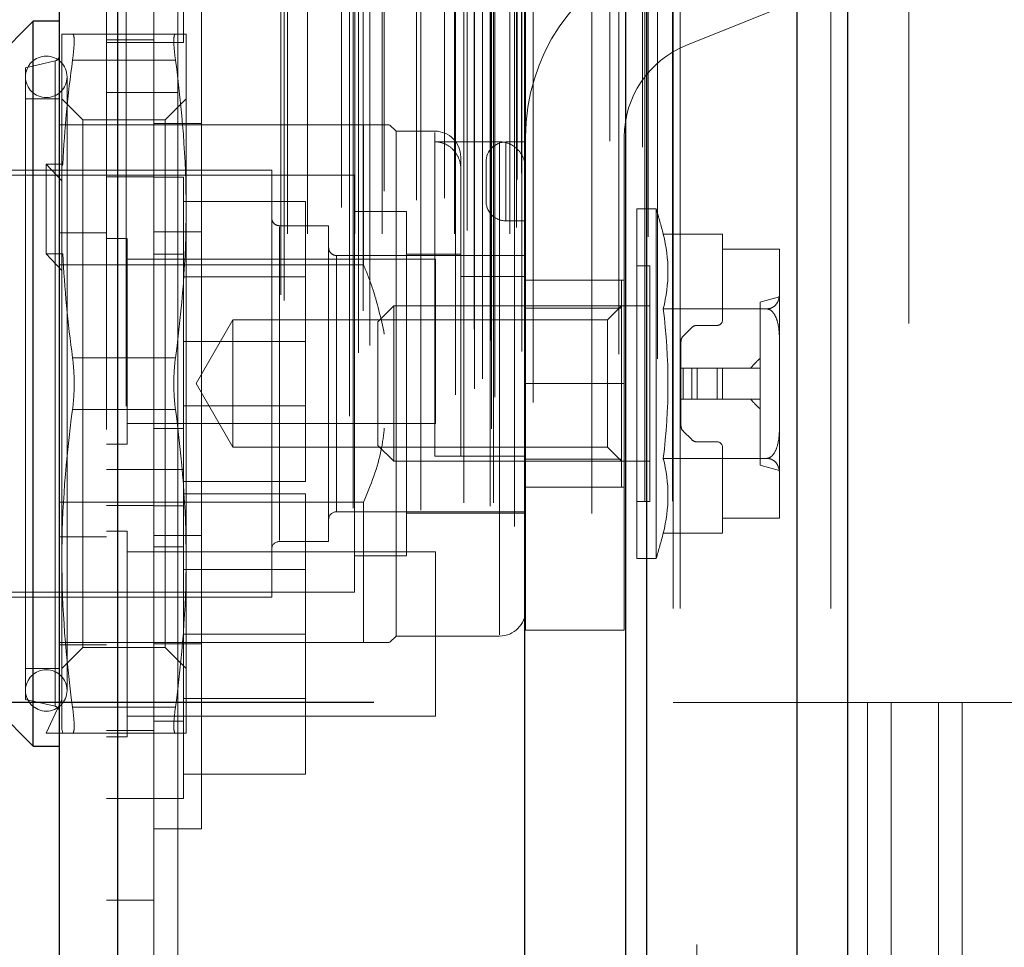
# Model space of a CAD drawing. Header units: inches. Extents: x 0.2 to 10.8, y 0.2 to 8.2.
# Tile 134 of 146: x 5.9613 to 6.0611, y 5.3339 to 5.4279. Entities that reach past the tile are written whole.
import ezdxf

# ---------------------------------------------------------------- set-up
doc = ezdxf.new("R2010")
doc.units = ezdxf.units.IN
doc.header["$MEASUREMENT"] = 0
doc.linetypes.add('HIDDEN', pattern=[0.07500000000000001, 0.05, -0.025])
doc.layers.add('DIMENSIONS', color=140, linetype='Continuous')
doc.styles.add('SLDTEXTSTYLE0', font='TXT', dxfattribs={"width": 0.7})
doc.dimstyles.new('SLDDIMSTYLE0', dxfattribs={"dimtxt": 0.0849609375, "dimasz": 0.13, "dimexe": 0, "dimexo": 0.0625, "dimgap": 0.021240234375, "dimtad": 0, "dimtih": 1, "dimtoh": 1, "dimlfac": 15, "dimrnd": 1e-09, "dimzin": 12, "dimdsep": 46, "dimtxsty": 'SLDTEXTSTYLE0', "dimsah": 1, "dimcen": 0.09, "dimadec": 0, "dimazin": 3, "dimtfac": 1, "dimtofl": 0, "dimtmove": 0, "dimatfit": 3, "dimfxl": 0, "dimfrac": 2, "dimtolj": 1, "dimtzin": 12, "dimarcsym": 0})
doc.dimstyles.new('SLDDIMSTYLE3', dxfattribs={"dimtxt": 0.0849609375, "dimasz": 0.13, "dimexe": 0, "dimexo": 0.0625, "dimgap": 0.021240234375, "dimtad": 0, "dimtih": 1, "dimtoh": 1, "dimdec": 4, "dimlfac": 15, "dimzin": 12, "dimdsep": 46, "dimtxsty": 'SLDTEXTSTYLE0', "dimsah": 1, "dimcen": 0.09, "dimadec": 0, "dimazin": 3, "dimtfac": 1, "dimtdec": 0, "dimtofl": 0, "dimtmove": 0, "dimatfit": 3, "dimfxl": 0, "dimfrac": 2, "dimtolj": 1, "dimtzin": 12, "dimarcsym": 0})

# ---------------------------------------------------------------- blocks, each defined once
blk = doc.blocks.new('_D_15')
at = {"layer": 'DIMENSIONS'}
blk.add_line((6.70151642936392, 5.889576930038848), (5.936236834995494, 5.889576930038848), dxfattribs=at)
for radius, start, end in [(0.754659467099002, 161.2396040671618, 180), (0.7546594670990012, 205.0000000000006, 223.7603959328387)]:
    blk.add_arc((6.815896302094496, 5.889576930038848), radius, start, end, dxfattribs=at)
for points in [[(6.061236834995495, 5.889576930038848), (6.092238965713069, 6.01740051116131), (6.0523843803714, 6.020808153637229)], [(6.131942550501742, 5.570644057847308), (6.179380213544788, 5.447966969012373), (6.214060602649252, 5.467898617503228)]]:
    blk.add_solid(points, dxfattribs=at)
at = {"layer": 'DIMENSIONS', "insert": (5.976598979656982, 5.774272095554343), "char_height": 0.08333333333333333, "attachment_point": 1, "style": 'SLDTEXTSTYLE0'}
blk.add_mtext('25°', dxfattribs=at)
blk = doc.blocks.new('_D_16')
at = {"layer": 'DIMENSIONS'}
for p, q in [((5.997191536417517, 5.35869554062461), (5.563346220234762, 5.358695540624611)), ((5.688346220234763, 5.358695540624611), (5.688346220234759, 4.423392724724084)), ((5.526772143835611, 4.269341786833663), (5.498242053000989, 4.269341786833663)), ((5.498242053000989, 4.269341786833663), (5.498242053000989, 4.13431092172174)), ((5.849920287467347, 4.269341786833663), (5.87845037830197, 4.269341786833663)), ((5.87845037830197, 4.269341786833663), (5.87845037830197, 4.13431092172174)), ((5.498242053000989, 4.13431092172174), (5.526772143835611, 4.13431092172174)), ((5.87845037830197, 4.13431092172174), (5.849920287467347, 4.13431092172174)), ((5.688346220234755, 3.326428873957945), (5.688346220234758, 4.115290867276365)), ((5.997191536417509, 3.326428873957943), (5.563346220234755, 3.326428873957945))]:
    blk.add_line(p, q, dxfattribs=at)
for points in [[(5.688346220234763, 5.358695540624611), (5.668346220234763, 5.228695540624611), (5.708346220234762, 5.228695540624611)], [(5.688346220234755, 3.326428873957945), (5.708346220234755, 3.456428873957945), (5.668346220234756, 3.456428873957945)]]:
    blk.add_solid(points, dxfattribs=at)
at = {"layer": 'DIMENSIONS', "char_height": 0.08333333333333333, "attachment_point": 1, "style": 'SLDTEXTSTYLE0'}
for s, insert in [('30.48', (5.52677213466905, 4.395784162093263)), ('774.3', (5.526772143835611, 4.241733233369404))]:
    blk.add_mtext(s, dxfattribs=dict(at, insert=insert))
blk = doc.blocks.new('_D_17')
at = {"layer": 'DIMENSIONS'}
for p, q in [((5.97272486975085, 5.450895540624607), (5.251643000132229, 5.450895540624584)), ((5.37664300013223, 5.450895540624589), (5.376643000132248, 4.913216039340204)), ((5.215068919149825, 4.783084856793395), (5.186538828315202, 4.783084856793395)), ((5.186538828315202, 4.783084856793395), (5.186538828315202, 4.648053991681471)), ((5.538217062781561, 4.783084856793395), (5.566747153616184, 4.783084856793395)), ((5.566747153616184, 4.783084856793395), (5.566747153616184, 4.648053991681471)), ((5.186538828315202, 4.648053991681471), (5.215068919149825, 4.648053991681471)), ((5.566747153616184, 4.648053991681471), (5.538217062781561, 4.648053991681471)), ((5.376643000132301, 3.234162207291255), (5.37664300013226, 4.494003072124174)), ((5.972724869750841, 3.234162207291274), (5.2516430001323, 3.234162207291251))]:
    blk.add_line(p, q, dxfattribs=at)
for points in [[(5.37664300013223, 5.450895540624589), (5.356643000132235, 5.320895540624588), (5.396643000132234, 5.32089554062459)], [(5.376643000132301, 3.234162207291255), (5.396643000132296, 3.364162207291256), (5.356643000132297, 3.364162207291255)]]:
    blk.add_solid(points, dxfattribs=at)
at = {"layer": 'DIMENSIONS', "char_height": 0.08333333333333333, "attachment_point": 1, "style": 'SLDTEXTSTYLE0'}
for s, insert in [('33.25', (5.215068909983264, 4.909527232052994)), ('844.6', (5.215068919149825, 4.755476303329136)), ('OPENING', (5.114605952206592, 4.601425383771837))]:
    blk.add_mtext(s, dxfattribs=dict(at, insert=insert))

msp = doc.modelspace()

# ---------------------------------------------------------------- linework, layer by layer
at = {"color": 7, "linetype": 'Continuous', "lineweight": 25}
for p, q in [((6.045185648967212, 5.52489243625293), (6.045185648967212, 3.168228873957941)), ((6.040094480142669, 3.168228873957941), (6.040094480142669, 5.523948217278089)), ((6.022724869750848, 3.168228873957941), (6.022724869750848, 5.516562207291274)), ((6.024833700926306, 3.168228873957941), (6.024833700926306, 5.516769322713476)), ((6.012482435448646, 3.189112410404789), (6.012482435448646, 5.495998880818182)), ((5.971265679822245, 3.196380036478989), (5.971265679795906, 5.488731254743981)), ((5.965315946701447, 5.48637513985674), (5.965315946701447, 3.198736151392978)), ((5.962691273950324, 5.427765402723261), (5.954971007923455, 5.420045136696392)), ((5.965315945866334, 5.427765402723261), (5.962691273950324, 5.427765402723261)), ((5.962691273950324, 5.391019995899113), (5.962691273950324, 5.427765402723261)), ((5.962691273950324, 5.354274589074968), (5.962691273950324, 5.391019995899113)), ((5.954971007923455, 5.361994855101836), (5.962691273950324, 5.354274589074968)), ((5.962691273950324, 5.354274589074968), (5.965315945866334, 5.354274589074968))]:
    msp.add_line(p, q, dxfattribs=at)
at = {"color": 7, "linetype": 'HIDDEN', "lineweight": 18}
for p, q in [((6.045185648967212, 5.52489243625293), (6.045185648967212, 3.168228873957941)), ((6.045185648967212, 3.168228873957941), (6.045185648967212, 5.524892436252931)), ((6.045185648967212, 3.168228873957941), (6.045185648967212, 5.524892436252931)), ((6.040094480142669, 3.168228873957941), (6.040094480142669, 5.523948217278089)), ((6.043488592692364, 3.168228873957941), (6.043488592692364, 5.523948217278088)), ((6.043488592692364, 3.168228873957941), (6.043488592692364, 5.523948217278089)), ((6.024833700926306, 3.168228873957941), (6.024833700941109, 5.516769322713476)), ((6.02752486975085, 3.168228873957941), (6.02752486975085, 5.516562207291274)), ((6.028227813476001, 3.168228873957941), (6.028227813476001, 5.516769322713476)), ((6.028227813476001, 3.168228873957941), (6.028227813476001, 5.516769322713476)), ((6.024630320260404, 3.179136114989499), (6.024630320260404, 5.50597517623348)), ((6.009102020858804, 3.186445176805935), (6.009102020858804, 5.498666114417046)), ((6.009102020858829, 3.18644517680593), (6.009102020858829, 5.49866611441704)), ((6.013315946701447, 3.189112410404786), (6.013315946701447, 5.495998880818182)), ((6.007391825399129, 3.190500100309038), (6.007391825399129, 5.494611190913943)), ((6.009034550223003, 5.495390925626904), (6.009034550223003, 3.189720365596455)), ((6.009442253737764, 3.189648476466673), (6.009442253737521, 5.495462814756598)), ((6.008185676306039, 3.19150400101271), (6.008185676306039, 5.493637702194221)), ((6.022026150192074, 5.494010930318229), (6.022026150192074, 3.191109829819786)), ((6.012542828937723, 3.193499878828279), (6.012542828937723, 5.4916114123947)), ((6.025916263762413, 3.193533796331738), (6.025916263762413, 5.491568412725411)), ((5.995652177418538, 3.194151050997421), (5.995652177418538, 5.490960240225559)), ((6.012181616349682, 3.194270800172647), (6.012181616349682, 5.490840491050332)), ((6.012181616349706, 3.194270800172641), (6.012181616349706, 5.490840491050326)), ((6.012564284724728, 3.193667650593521), (6.012564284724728, 5.491443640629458)), ((5.99679743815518, 3.194890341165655), (5.99679743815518, 5.490217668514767)), ((6.005473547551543, 5.489887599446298), (6.005473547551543, 3.195230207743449)), ((5.971265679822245, 5.488731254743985), (5.971265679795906, 3.19638003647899)), ((5.972099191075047, 3.196380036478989), (5.972099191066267, 5.48873125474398)), ((5.972099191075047, 5.488731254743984), (5.972099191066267, 3.19638003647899)), ((6.007367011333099, 3.19653779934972), (6.007367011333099, 5.488573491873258)), ((5.994707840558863, 5.487733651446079), (5.994707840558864, 3.197374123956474)), ((5.996119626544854, 3.198392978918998), (5.996119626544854, 5.486718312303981)), ((5.970115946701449, 5.486375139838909), (5.970115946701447, 3.198736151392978)), ((5.988106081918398, 3.19943488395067), (5.988106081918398, 5.485676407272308)), ((5.98775989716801, 3.200019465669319), (5.98775989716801, 5.485091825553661)), ((6.019276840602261, 5.484970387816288), (6.019276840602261, 3.200121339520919)), ((5.988426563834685, 3.206193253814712), (5.988426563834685, 5.478918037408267)), ((5.98842656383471, 3.206193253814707), (5.98842656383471, 5.478918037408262)), ((5.990452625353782, 3.206193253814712), (5.990452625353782, 5.478918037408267)), ((5.995280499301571, 3.206193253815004), (5.995280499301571, 5.478918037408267)), ((5.998036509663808, 3.206193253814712), (5.998036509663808, 5.478918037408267)), ((6.005373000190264, 3.206193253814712), (6.005373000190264, 5.478918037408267)), ((6.006311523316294, 5.478918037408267), (6.006311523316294, 3.206193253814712)), ((6.006311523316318, 3.206193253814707), (6.006311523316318, 5.478918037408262)), ((6.006644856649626, 3.206526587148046), (6.006644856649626, 5.478584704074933)), ((6.00897818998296, 5.478584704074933), (6.00897818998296, 3.206526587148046)), ((6.009311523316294, 3.206193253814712), (6.009311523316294, 5.478918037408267)), ((6.009311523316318, 5.478918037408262), (6.009311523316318, 3.206193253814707)), ((6.010970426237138, 3.206193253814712), (6.010970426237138, 5.478918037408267)), ((6.010970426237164, 3.206193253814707), (6.010970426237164, 5.478918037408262)), ((6.02497937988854, 3.205888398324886), (6.02497937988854, 5.479222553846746)), ((5.995110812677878, 5.478386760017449), (5.995110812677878, 3.206724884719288)), ((6.001934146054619, 5.478195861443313), (6.001934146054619, 3.206913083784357)), ((6.011644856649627, 3.20685992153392), (6.011644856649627, 5.478251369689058)), ((6.011644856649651, 3.206859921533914), (6.011644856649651, 5.478251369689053)), ((5.977315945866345, 5.476522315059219), (5.977315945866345, 5.420522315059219)), ((6.011449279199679, 5.476522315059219), (6.011449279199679, 3.208588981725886)), ((5.993899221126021, 3.208886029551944), (5.993899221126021, 5.476225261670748)), ((5.998251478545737, 3.210516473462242), (5.998251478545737, 5.474600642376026)), ((6.001496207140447, 3.209629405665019), (6.001496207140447, 5.475481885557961)), ((6.001496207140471, 3.209629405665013), (6.001496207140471, 5.475481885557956)), ((6.004340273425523, 3.209826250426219), (6.004340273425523, 5.47528391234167)), ((6.01170116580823, 3.21172379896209), (6.01170116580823, 5.473387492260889)), ((6.011701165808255, 3.211723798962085), (6.011701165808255, 5.473387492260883)), ((6.012138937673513, 3.212342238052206), (6.012138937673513, 5.472769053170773)), ((6.012138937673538, 3.2123422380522), (6.012138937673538, 5.472769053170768)), ((6.024399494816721, 3.214991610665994), (6.024399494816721, 5.470091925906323)), ((6.021092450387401, 3.2156146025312), (6.021092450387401, 5.469496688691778)), ((5.974915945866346, 5.463666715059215), (5.974915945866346, 5.420522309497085)), ((6.029924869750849, 3.234162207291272), (6.029924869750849, 5.450895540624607)), ((6.029924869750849, 3.234162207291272), (6.029924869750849, 5.450895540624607)), ((6.029924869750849, 3.234162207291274), (6.029924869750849, 5.450895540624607)), ((6.029924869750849, 3.234162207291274), (6.029924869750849, 5.450895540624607)), ((6.051391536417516, 5.19712887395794), (6.051391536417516, 5.450895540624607)), ((5.977915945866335, 5.425600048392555), (5.977915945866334, 5.442266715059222)), ((5.979715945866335, 5.436153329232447), (5.979715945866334, 5.391019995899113)), ((6.046725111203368, 5.432534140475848), (6.028810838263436, 5.425289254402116)), ((5.965578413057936, 5.413087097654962), (5.965578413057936, 5.426453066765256)), ((5.966664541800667, 5.426453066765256), (5.977090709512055, 5.426453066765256)), ((5.974915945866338, 5.425866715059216), (5.970115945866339, 5.425866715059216)), ((5.978176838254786, 5.408736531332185), (5.978176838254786, 5.426453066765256)), ((5.970115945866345, 5.425600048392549), (5.974915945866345, 5.425600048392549)), ((5.974915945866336, 5.425600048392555), (5.977915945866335, 5.425600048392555)), ((5.964909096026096, 5.423734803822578), (5.961903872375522, 5.423040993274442)), ((5.964909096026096, 5.358334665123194), (5.964909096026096, 5.423705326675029)), ((5.964909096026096, 5.358334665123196), (5.964909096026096, 5.423705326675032)), ((5.966664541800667, 5.423828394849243), (5.977090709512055, 5.423828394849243)), ((5.966664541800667, 5.423828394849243), (5.977090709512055, 5.423828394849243)), ((5.966664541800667, 5.423828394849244), (5.977090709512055, 5.423828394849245)), ((5.966664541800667, 5.423828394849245), (5.977090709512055, 5.423828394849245)), ((5.961903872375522, 5.391019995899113), (5.961903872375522, 5.423040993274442)), ((5.966103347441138, 5.35991763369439), (5.966103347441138, 5.422122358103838)), ((5.965315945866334, 5.419891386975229), (5.961903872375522, 5.419891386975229)), ((5.967709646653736, 5.41776015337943), (5.965578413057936, 5.419891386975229)), ((5.977315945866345, 5.420522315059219), (5.970115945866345, 5.42052231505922)), ((5.974915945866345, 5.42052231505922), (5.974915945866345, 3.264588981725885)), ((5.978176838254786, 5.419891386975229), (5.976045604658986, 5.41776015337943)), ((5.977315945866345, 5.420522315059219), (5.977315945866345, 3.264588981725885)), ((5.977315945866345, 5.42052231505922), (5.977315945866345, 3.264588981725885)), ((5.977315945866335, 3.264588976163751), (5.977315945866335, 5.420522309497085)), ((5.977315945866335, 3.264588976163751), (5.977315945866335, 5.420522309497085)), ((5.967709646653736, 5.364279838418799), (5.967709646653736, 5.41776015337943)), ((5.976045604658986, 5.41776015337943), (5.967709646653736, 5.41776015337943)), ((5.976045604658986, 5.364279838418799), (5.976045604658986, 5.41776015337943)), ((5.970115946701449, 5.417266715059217), (5.965315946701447, 5.417266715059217)), ((5.996155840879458, 5.417266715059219), (5.970115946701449, 5.417266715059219)), ((5.979715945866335, 5.417386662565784), (5.974915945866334, 5.417386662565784)), ((5.996155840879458, 5.403047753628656), (5.996155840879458, 5.417266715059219)), ((5.999436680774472, 5.416610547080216), (5.998780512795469, 5.417266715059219)), ((5.999436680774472, 5.391019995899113), (5.999436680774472, 5.416610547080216)), ((6.003373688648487, 5.416610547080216), (5.999436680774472, 5.416610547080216)), ((6.003373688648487, 5.383670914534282), (6.003373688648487, 5.416493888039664)), ((6.003373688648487, 5.383670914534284), (6.003373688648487, 5.416493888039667)), ((6.012560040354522, 5.391018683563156), (6.012560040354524, 5.416018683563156)), ((6.022560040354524, 5.416018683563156), (6.022560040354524, 5.391018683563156)), ((6.009935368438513, 5.415532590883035), (6.003373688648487, 5.415532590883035)), ((6.009935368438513, 5.415532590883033), (6.009935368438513, 5.365549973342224)), ((6.009935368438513, 5.415532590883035), (6.009935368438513, 5.365549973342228)), ((6.010560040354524, 5.415518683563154), (6.010560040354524, 5.407518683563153)), ((6.010560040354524, 5.407518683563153), (6.010560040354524, 5.415518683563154)), ((6.010560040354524, 5.415518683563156), (6.010560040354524, 5.407518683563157)), ((6.010560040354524, 5.415518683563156), (6.012560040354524, 5.415518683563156)), ((6.010560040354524, 5.407518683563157), (6.010560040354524, 5.415518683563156)), ((6.005998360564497, 5.383670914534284), (6.005998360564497, 5.413985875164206)), ((5.965682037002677, 5.413282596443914), (5.964003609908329, 5.413282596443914)), ((5.964003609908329, 5.413282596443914), (5.964003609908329, 5.404190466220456)), ((5.964003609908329, 5.413282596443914), (5.965578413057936, 5.41157693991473)), ((5.965682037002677, 5.413282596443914), (5.965578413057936, 5.413087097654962)), ((5.965578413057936, 5.413087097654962), (5.965578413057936, 5.41157693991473)), ((6.008560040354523, 5.413518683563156), (6.008560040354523, 5.409518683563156)), ((5.995237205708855, 5.412148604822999), (5.958754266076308, 5.412148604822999)), ((5.98683825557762, 5.4126735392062), (5.959279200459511, 5.4126735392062)), ((5.974915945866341, 5.412000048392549), (5.97011594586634, 5.412000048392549)), ((5.977915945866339, 5.411966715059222), (5.974915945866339, 5.411966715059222)), ((5.977915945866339, 5.382300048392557), (5.977915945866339, 5.411966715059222)), ((5.98683825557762, 5.391019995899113), (5.98683825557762, 5.4126735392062)), ((5.995237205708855, 5.391019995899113), (5.995237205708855, 5.412148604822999)), ((5.965578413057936, 5.41157693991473), (5.965578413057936, 5.403994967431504)), ((5.977915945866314, 5.409500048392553), (5.990249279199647, 5.409500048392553)), ((5.978176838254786, 5.373303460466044), (5.978176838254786, 5.408736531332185)), ((5.990249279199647, 5.395300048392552), (5.990249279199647, 5.409500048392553)), ((6.02384612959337, 5.391019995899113), (6.02384612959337, 5.408736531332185)), ((6.025799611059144, 5.408736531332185), (6.02384612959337, 5.408736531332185)), ((6.025799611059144, 5.391019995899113), (6.025799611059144, 5.408736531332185)), ((6.000486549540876, 5.408474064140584), (5.995237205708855, 5.408474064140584)), ((6.000486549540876, 5.391019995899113), (6.000486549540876, 5.408474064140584)), ((5.992612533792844, 5.407030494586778), (5.987625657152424, 5.407030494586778)), ((5.987625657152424, 5.375126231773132), (5.987625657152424, 5.406913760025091)), ((5.987625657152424, 5.375126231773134), (5.987625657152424, 5.406913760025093)), ((5.992612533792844, 5.391019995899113), (5.992612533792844, 5.407030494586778)), ((6.010560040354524, 5.407518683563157), (6.012560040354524, 5.407518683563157)), ((5.970115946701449, 5.406299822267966), (5.965315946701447, 5.406299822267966)), ((5.972199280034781, 5.405716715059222), (5.970115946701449, 5.405716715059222)), ((5.972199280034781, 5.384883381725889), (5.972199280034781, 5.405716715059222)), ((5.979715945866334, 5.406419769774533), (5.974915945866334, 5.406419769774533)), ((6.026510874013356, 5.406173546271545), (6.032507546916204, 5.406173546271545)), ((6.032507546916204, 5.406173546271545), (6.032507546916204, 5.404658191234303)), ((5.965682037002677, 5.404190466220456), (5.964003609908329, 5.404190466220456)), ((5.964003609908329, 5.404190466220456), (5.965578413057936, 5.402484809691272)), ((5.965682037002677, 5.404190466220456), (5.965578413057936, 5.403994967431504)), ((5.965578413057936, 5.373303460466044), (5.965578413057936, 5.403994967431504)), ((5.977915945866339, 5.404133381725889), (5.974915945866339, 5.404133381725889)), ((6.012560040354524, 5.404012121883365), (5.993399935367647, 5.404012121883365)), ((5.993399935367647, 5.378058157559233), (5.993399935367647, 5.403981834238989)), ((5.993399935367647, 5.378058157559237), (5.993399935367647, 5.403981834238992)), ((6.005998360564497, 5.404143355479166), (6.000486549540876, 5.404143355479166)), ((6.032507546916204, 5.404658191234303), (6.038281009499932, 5.404658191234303)), ((6.032507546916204, 5.404658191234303), (6.032507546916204, 5.39745044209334)), ((6.038281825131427, 5.404586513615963), (6.038281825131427, 5.40461107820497)), ((6.038281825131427, 5.404586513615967), (6.038281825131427, 5.404611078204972)), ((6.038281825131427, 5.400183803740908), (6.038281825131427, 5.404586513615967)), ((5.996155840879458, 5.403047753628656), (5.965315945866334, 5.403047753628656)), ((6.003449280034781, 5.403633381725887), (5.972199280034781, 5.403633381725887)), ((6.003449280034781, 5.386966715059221), (6.003449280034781, 5.403633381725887)), ((6.025158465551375, 5.402962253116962), (6.02384612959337, 5.402962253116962)), ((6.025158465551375, 5.391019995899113), (6.025158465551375, 5.402962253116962)), ((5.990249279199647, 5.401830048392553), (5.977915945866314, 5.401830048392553)), ((6.012560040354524, 5.401892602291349), (6.005998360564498, 5.401892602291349)), ((6.012560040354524, 5.401518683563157), (6.022560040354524, 5.401518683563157)), ((6.022271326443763, 5.398673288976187), (6.022271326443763, 5.401518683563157)), ((6.038281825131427, 5.395422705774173), (6.038281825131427, 5.400183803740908)), ((5.999209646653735, 5.398894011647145), (5.997599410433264, 5.397283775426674)), ((5.999209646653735, 5.391019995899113), (5.999209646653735, 5.398894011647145)), ((6.025158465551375, 5.398894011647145), (5.999209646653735, 5.398894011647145)), ((6.022271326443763, 5.398894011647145), (6.020850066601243, 5.397472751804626)), ((6.036313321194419, 5.3827658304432), (6.036313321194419, 5.399274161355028)), ((6.022271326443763, 5.398673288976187), (6.012560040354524, 5.398673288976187)), ((6.022271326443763, 5.383366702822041), (6.022271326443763, 5.398673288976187)), ((6.026510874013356, 5.39859677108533), (6.037020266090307, 5.39859677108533)), ((5.98290387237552, 5.397472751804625), (5.979178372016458, 5.391019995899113)), ((5.98290387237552, 5.391019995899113), (5.98290387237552, 5.397472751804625)), ((6.020850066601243, 5.397472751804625), (5.98290387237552, 5.397472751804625)), ((5.997599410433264, 5.391019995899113), (5.997599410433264, 5.397283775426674)), ((6.020850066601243, 5.384567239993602), (6.020850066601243, 5.397472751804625)), ((6.031982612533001, 5.396925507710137), (6.029946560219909, 5.396925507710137)), ((6.02938978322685, 5.396694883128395), (6.02853869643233, 5.395843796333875)), ((5.977915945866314, 5.395300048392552), (5.990249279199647, 5.395300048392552)), ((5.990249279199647, 5.381100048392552), (5.990249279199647, 5.395300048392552)), ((6.028308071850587, 5.395287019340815), (6.028308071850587, 5.39259479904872)), ((6.038281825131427, 5.386617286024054), (6.038281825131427, 5.395422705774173)), ((5.966664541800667, 5.393644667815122), (5.977090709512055, 5.393644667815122)), ((5.966664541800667, 5.393644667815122), (5.977090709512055, 5.393644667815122)), ((5.966664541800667, 5.393644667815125), (5.977090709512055, 5.393644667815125)), ((5.966664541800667, 5.393644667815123), (5.977090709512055, 5.393644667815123)), ((6.028308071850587, 5.389445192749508), (6.028308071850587, 5.39259479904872)), ((6.028308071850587, 5.39259479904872), (6.02853869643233, 5.39259479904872)), ((6.02853869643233, 5.389445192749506), (6.02853869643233, 5.392594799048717)), ((6.02853869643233, 5.389445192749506), (6.02853869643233, 5.392594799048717)), ((6.02853869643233, 5.39259479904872), (6.02938978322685, 5.39259479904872)), ((6.02853869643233, 5.389445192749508), (6.02853869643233, 5.39259479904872)), ((6.02853869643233, 5.389445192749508), (6.02853869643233, 5.39259479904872)), ((6.02938978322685, 5.389445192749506), (6.02938978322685, 5.392594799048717)), ((6.02938978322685, 5.389445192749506), (6.02938978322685, 5.392594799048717)), ((6.02938978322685, 5.39259479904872), (6.029946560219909, 5.39259479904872)), ((6.02938978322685, 5.389445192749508), (6.02938978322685, 5.39259479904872)), ((6.02938978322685, 5.389445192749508), (6.02938978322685, 5.39259479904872)), ((6.029946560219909, 5.389445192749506), (6.029946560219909, 5.392594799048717)), ((6.029946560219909, 5.389445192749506), (6.029946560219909, 5.392594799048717)), ((6.029946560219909, 5.39259479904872), (6.031982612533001, 5.39259479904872)), ((6.029946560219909, 5.389445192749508), (6.029946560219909, 5.39259479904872)), ((6.029946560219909, 5.389445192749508), (6.029946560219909, 5.39259479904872)), ((6.031982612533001, 5.389445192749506), (6.031982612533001, 5.392594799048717)), ((6.031982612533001, 5.389445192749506), (6.031982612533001, 5.392594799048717)), ((6.031982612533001, 5.389445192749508), (6.031982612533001, 5.39259479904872)), ((6.031982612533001, 5.39259479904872), (6.032507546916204, 5.39259479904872)), ((6.031982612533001, 5.389445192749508), (6.031982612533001, 5.39259479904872)), ((6.032507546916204, 5.39259479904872), (6.036313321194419, 5.39259479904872)), ((6.032507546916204, 5.389445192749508), (6.032507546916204, 5.39259479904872)), ((5.961903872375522, 5.358998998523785), (5.961903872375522, 5.391019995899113)), ((5.979178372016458, 5.391019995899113), (5.98290387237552, 5.384567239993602)), ((5.979715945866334, 5.391019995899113), (5.979715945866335, 5.34588666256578)), ((5.98290387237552, 5.384567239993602), (5.98290387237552, 5.391019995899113)), ((5.98683825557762, 5.369366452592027), (5.98683825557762, 5.391019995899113)), ((5.992612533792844, 5.375009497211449), (5.992612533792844, 5.391019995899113)), ((5.995237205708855, 5.36989138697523), (5.995237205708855, 5.391019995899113)), ((5.997599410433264, 5.384756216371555), (5.997599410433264, 5.391019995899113)), ((5.999209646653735, 5.383145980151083), (5.999209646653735, 5.391019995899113)), ((5.999436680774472, 5.365429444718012), (5.999436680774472, 5.391019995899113)), ((6.000486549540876, 5.373565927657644), (6.000486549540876, 5.391019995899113)), ((6.012560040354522, 5.391018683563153), (6.022560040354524, 5.391018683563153)), ((6.012560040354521, 5.391018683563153), (6.022560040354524, 5.391018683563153)), ((6.012560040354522, 5.391018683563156), (6.022560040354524, 5.391018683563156)), ((6.012560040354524, 5.366018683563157), (6.012560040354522, 5.391018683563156)), ((6.012560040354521, 5.391018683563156), (6.022560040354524, 5.391018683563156)), ((6.022560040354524, 5.366018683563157), (6.022560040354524, 5.391018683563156)), ((6.02384612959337, 5.373303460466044), (6.02384612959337, 5.391019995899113)), ((6.025158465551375, 5.379077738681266), (6.025158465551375, 5.391019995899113)), ((6.025799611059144, 5.373303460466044), (6.025799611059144, 5.391019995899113)), ((5.977915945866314, 5.388770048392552), (5.990249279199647, 5.388770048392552)), ((6.028308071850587, 5.389445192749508), (6.02853869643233, 5.389445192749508)), ((6.028308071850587, 5.389445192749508), (6.028308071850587, 5.386752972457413)), ((6.02853869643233, 5.389445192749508), (6.02938978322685, 5.389445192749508)), ((6.02938978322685, 5.389445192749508), (6.029946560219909, 5.389445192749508)), ((6.029946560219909, 5.389445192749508), (6.031982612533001, 5.389445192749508)), ((6.031982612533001, 5.389445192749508), (6.032507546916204, 5.389445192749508)), ((6.032507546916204, 5.389445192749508), (6.036313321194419, 5.389445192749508)), ((5.966664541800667, 5.388395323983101), (5.977090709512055, 5.388395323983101)), ((5.966664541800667, 5.388395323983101), (5.977090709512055, 5.388395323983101)), ((5.966664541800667, 5.388395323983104), (5.977090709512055, 5.388395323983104)), ((5.966664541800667, 5.388395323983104), (5.977090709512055, 5.388395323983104)), ((5.972199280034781, 5.386966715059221), (6.003449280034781, 5.386966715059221)), ((5.974915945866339, 5.386466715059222), (5.977915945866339, 5.386466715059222)), ((6.02853869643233, 5.386196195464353), (6.02938978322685, 5.385345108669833)), ((6.038281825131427, 5.38185618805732), (6.038281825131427, 5.386617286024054)), ((5.970115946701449, 5.384883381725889), (5.972199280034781, 5.384883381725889)), ((5.997599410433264, 5.384756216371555), (5.999209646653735, 5.383145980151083)), ((6.029946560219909, 5.38511448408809), (6.031982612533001, 5.38511448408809)), ((5.98290387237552, 5.384567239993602), (6.020850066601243, 5.384567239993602)), ((6.020850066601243, 5.384567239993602), (6.022271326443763, 5.383145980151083)), ((6.032507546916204, 5.384589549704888), (6.032507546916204, 5.377381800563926)), ((5.999209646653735, 5.383145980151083), (6.025158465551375, 5.383145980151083)), ((6.009935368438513, 5.383670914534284), (6.003373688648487, 5.383670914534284)), ((6.022271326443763, 5.383366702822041), (6.012560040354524, 5.383366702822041)), ((6.022271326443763, 5.380521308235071), (6.022271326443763, 5.383366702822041)), ((6.026510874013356, 5.383443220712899), (6.037020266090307, 5.383443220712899)), ((5.974915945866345, 5.382300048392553), (5.970115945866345, 5.382300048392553)), ((5.977915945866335, 5.382300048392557), (5.974915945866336, 5.382300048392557)), ((5.977915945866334, 5.36563338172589), (5.977915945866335, 5.382300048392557)), ((6.038281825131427, 5.377453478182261), (6.038281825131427, 5.38185618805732)), ((5.977915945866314, 5.381100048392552), (5.990249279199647, 5.381100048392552)), ((5.977915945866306, 5.379833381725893), (5.990249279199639, 5.379833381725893)), ((5.990249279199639, 5.365633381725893), (5.990249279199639, 5.379833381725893)), ((6.022271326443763, 5.380521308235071), (6.012560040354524, 5.380521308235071)), ((6.012560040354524, 5.380518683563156), (6.022560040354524, 5.380518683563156)), ((5.996155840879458, 5.378992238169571), (5.965315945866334, 5.378992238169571)), ((5.996155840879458, 5.364773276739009), (5.996155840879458, 5.378992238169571)), ((6.02384612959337, 5.379077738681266), (6.025158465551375, 5.379077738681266)), ((5.97011594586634, 5.378666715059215), (5.974915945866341, 5.378666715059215)), ((5.974915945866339, 5.378633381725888), (5.977915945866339, 5.378633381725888)), ((5.993399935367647, 5.378027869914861), (6.012560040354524, 5.378027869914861)), ((6.000486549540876, 5.377896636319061), (6.012560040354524, 5.377896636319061)), ((6.038281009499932, 5.377381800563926), (6.032507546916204, 5.377381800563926)), ((6.032507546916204, 5.377381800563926), (6.032507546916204, 5.375866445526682)), ((6.038281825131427, 5.377428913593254), (6.038281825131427, 5.377453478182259)), ((6.038281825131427, 5.377428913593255), (6.038281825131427, 5.377453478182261)), ((5.972199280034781, 5.376050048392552), (5.970115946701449, 5.376050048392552)), ((5.972199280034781, 5.365633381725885), (5.972199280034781, 5.376050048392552)), ((6.026510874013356, 5.375866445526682), (6.032507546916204, 5.375866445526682)), ((5.970115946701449, 5.37550027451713), (5.965315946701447, 5.37550027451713)), ((5.979715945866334, 5.375620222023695), (5.974915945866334, 5.375620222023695)), ((5.987625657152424, 5.375009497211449), (5.992612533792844, 5.375009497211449)), ((6.003449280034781, 5.373966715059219), (5.972199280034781, 5.373966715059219)), ((5.977915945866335, 5.374466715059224), (5.974915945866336, 5.374466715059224)), ((6.003449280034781, 5.365633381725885), (6.003449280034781, 5.373966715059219)), ((5.965578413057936, 5.355977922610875), (5.965578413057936, 5.373303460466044)), ((5.978176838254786, 5.355586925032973), (5.978176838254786, 5.373303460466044)), ((5.995237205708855, 5.373565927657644), (6.000486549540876, 5.373565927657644)), ((6.02384612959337, 5.373303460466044), (6.025799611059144, 5.373303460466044)), ((5.990249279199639, 5.372163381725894), (5.977915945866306, 5.372163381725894)), ((5.958754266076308, 5.36989138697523), (5.995237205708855, 5.36989138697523)), ((5.959279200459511, 5.369366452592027), (5.98683825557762, 5.369366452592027)), ((6.012560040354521, 5.366018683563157), (6.022560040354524, 5.366018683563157)), ((5.972199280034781, 5.355216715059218), (5.972199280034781, 5.365633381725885)), ((5.977915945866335, 5.348966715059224), (5.977915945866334, 5.36563338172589)), ((5.977915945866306, 5.365633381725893), (5.990249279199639, 5.365633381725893)), ((5.990249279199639, 5.351433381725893), (5.990249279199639, 5.365633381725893)), ((5.998780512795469, 5.364773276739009), (5.999436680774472, 5.365429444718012)), ((5.999436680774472, 5.365429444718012), (6.009935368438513, 5.365429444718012)), ((6.003449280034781, 5.357300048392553), (6.003449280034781, 5.365633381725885)), ((5.996155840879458, 5.364773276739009), (5.965315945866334, 5.364773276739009)), ((5.970115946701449, 5.364533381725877), (5.965315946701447, 5.364533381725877)), ((5.965578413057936, 5.362148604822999), (5.967709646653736, 5.364279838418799)), ((5.967709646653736, 5.364279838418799), (5.976045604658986, 5.364279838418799)), ((5.979715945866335, 5.364653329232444), (5.974915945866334, 5.364653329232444)), ((5.976045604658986, 5.364279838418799), (5.978176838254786, 5.362148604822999)), ((5.961903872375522, 5.362148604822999), (5.965315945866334, 5.362148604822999)), ((5.961903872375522, 5.358998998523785), (5.964909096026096, 5.358305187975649)), ((5.964003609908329, 5.355586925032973), (5.965578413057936, 5.35899823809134)), ((5.977915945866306, 5.359103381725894), (5.990249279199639, 5.359103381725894)), ((5.966664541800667, 5.358211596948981), (5.977090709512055, 5.358211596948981)), ((5.966664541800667, 5.358211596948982), (5.977090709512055, 5.358211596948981)), ((5.966664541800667, 5.358211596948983), (5.977090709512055, 5.358211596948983)), ((5.966664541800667, 5.358211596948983), (5.977090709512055, 5.358211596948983)), ((6.047191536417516, 5.358695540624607), (6.02752486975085, 5.358695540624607)), ((6.047191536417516, 4.91722887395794), (6.047191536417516, 5.358695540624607)), ((6.047191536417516, 4.917228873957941), (6.047191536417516, 5.358695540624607)), ((6.049591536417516, 5.358695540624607), (6.047191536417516, 5.358695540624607)), ((6.049591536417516, 4.917228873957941), (6.049591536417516, 5.358695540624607)), ((6.056791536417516, 5.358695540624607), (6.049591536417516, 5.358695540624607)), ((6.054391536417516, 4.917228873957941), (6.054391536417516, 5.358695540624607)), ((6.056791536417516, 4.917228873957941), (6.056791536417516, 5.358695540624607)), ((6.100491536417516, 5.358695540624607), (6.056791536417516, 5.358695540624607)), ((6.056791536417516, 4.917228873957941), (6.056791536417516, 5.358695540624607)), ((5.972199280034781, 5.357300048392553), (6.003449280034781, 5.357300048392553)), ((5.965682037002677, 5.355586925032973), (5.965578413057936, 5.355977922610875)), ((5.970115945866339, 5.355866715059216), (5.974915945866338, 5.355866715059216)), ((5.974915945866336, 5.356800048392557), (5.977915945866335, 5.356800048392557)), ((5.965682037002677, 5.355586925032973), (5.964003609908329, 5.355586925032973)), ((5.966664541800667, 5.355586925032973), (5.977090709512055, 5.355586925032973)), ((5.970115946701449, 5.355216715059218), (5.972199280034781, 5.355216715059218)), ((5.977915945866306, 5.351433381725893), (5.990249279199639, 5.351433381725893)), ((5.970115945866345, 5.34896671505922), (5.974915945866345, 5.34896671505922)), ((5.974915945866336, 5.348966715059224), (5.977915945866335, 5.348966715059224)), ((5.974915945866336, 5.34588666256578), (5.979715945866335, 5.34588666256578)), ((5.974915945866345, 5.338666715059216), (5.970115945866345, 5.338666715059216))]:
    msp.add_line(p, q, dxfattribs=at)
at = {"color": 7, "linetype": 'HIDDEN', "lineweight": 18, "flags": 128}
for points in [[(6.027436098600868, 3.179087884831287), (6.027436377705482, 4.319024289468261), (6.027436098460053, 5.506019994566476)], [(6.027436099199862, 3.179090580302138), (6.027436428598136, 4.333343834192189), (6.027436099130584, 5.506020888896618)], [(6.025916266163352, 3.193524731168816), (6.025916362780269, 4.366719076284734), (6.025916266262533, 5.491588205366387)], [(6.024979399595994, 3.205902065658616), (6.024979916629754, 4.295488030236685), (6.024979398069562, 5.479223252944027)], [(6.019286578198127, 5.477858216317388), (6.019286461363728, 4.351752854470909), (6.019286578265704, 3.207251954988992)], [(6.019286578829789, 5.477860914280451), (6.019286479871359, 4.366084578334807), (6.01928657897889, 3.207251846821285)]]:
    msp.add_lwpolyline(points, dxfattribs=at)
at = {"color": 7, "linetype": 'HIDDEN', "lineweight": 18}
for centre, radius, start, end in [((6.032560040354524, 5.416018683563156), 0.0200000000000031, 112.0193813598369, 180), ((6.032560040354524, 5.416018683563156), 0.01000000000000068, 112.019381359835, 180), ((5.964003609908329, 5.422122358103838), 0.002099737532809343, 0, 180), ((5.964791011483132, 5.424246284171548), 0.0005249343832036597, 283.0000000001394, 0), ((5.964003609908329, 5.422122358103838), 0.002099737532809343, 180, 0), ((6.003373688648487, 5.413985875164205), 0.00262467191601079, 1.938866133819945e-11, 90), ((6.010560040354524, 5.413518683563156), 0.002000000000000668, 90, 180), ((6.010560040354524, 5.409518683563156), 0.002000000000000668, 180, 270.0000000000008), ((5.966932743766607, 5.391019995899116), 0.0614750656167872, 14.27044514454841, 16.74966025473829), ((5.987625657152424, 5.407817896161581), 0.0007874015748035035, 180, 270.0000000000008), ((6.011766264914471, 5.402385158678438), 0.01522351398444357, 345.59046573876, 14.40953426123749), ((5.993399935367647, 5.404799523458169), 0.0007874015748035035, 180, 270.0000000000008), ((6.035181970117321, 5.40458708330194), 0.003099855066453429, 359.9894702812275, 1.314429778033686), ((6.036920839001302, 5.404611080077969), 0.001360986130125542, 359.9999211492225, 1.983715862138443), ((6.035181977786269, 5.404587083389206), 0.003099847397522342, 359.9894686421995, 1.314431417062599), ((6.416064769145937, 4.04205711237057), 1.409343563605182, 105.5486179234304, 105.6317027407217), ((5.966932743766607, 5.391019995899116), 0.06005798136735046, 352.7523851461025, 7.247614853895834), ((6.029946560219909, 5.396138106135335), 0.0007874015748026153, 90, 135), ((6.031982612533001, 5.39745044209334), 0.0005249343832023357, 270.0000000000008, 0), ((6.02909547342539, 5.395287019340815), 0.0007874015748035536, 135, 180), ((6.02909547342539, 5.386752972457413), 0.0007874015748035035, 180, 224.9999999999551), ((6.029946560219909, 5.385901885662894), 0.0007874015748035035, 225.0000000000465, 270.0000000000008), ((6.031982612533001, 5.384589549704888), 0.0005249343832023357, 0, 90), ((6.011766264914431, 5.37965483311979), 0.01522351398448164, 345.5904657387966, 14.40953426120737), ((6.416064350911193, 6.73998138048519), 1.409342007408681, 254.3682972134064, 254.4513821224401), ((5.993399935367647, 5.377240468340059), 0.0007874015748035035, 90, 180), ((6.035181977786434, 5.377452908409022), 0.00309984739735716, 358.6855685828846, 0.0105313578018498), ((6.035181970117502, 5.377452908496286), 0.00309985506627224, 358.6855702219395, 0.01052971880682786), ((6.036920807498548, 5.377428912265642), 0.001361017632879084, 358.0163070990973, 5.588954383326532e-05), ((5.966932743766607, 5.391019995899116), 0.0614750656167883, 343.2503397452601, 345.7295548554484), ((5.987625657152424, 5.374222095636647), 0.0007874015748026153, 90, 180), ((6.009935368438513, 5.368054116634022), 0.00262467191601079, 270.0000000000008, 0), ((5.964003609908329, 5.35991763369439), 0.002099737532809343, 0, 180), ((5.964003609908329, 5.35991763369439), 0.002099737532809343, 180, 0), ((5.964791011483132, 5.357793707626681), 0.0005249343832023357, 0, 76.99999999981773)]:
    msp.add_arc(centre, radius, start, end, dxfattribs=at)
for points in [[(5.965578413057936, 5.426453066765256), (5.965578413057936, 5.426453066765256), (5.965979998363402, 5.426453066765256), (5.966664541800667, 5.426453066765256)], [(5.977090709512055, 5.426453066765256), (5.97777525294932, 5.426453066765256), (5.978176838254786, 5.426453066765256), (5.978176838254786, 5.426453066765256)], [(5.966664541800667, 5.423828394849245), (5.966185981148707, 5.420323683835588), (5.9658419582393, 5.416809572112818), (5.965682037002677, 5.413282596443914)], [(5.978176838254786, 5.408736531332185), (5.978176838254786, 5.413786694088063), (5.97777525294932, 5.418815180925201), (5.977090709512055, 5.423828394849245)], [(5.977090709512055, 5.393644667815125), (5.97777525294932, 5.398657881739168), (5.978176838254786, 5.403686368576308), (5.978176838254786, 5.408736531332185)], [(5.965682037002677, 5.404190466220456), (5.9658419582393, 5.400663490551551), (5.966185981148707, 5.397149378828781), (5.966664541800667, 5.393644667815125)], [(6.035381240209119, 5.39259479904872), (6.035663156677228, 5.392949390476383), (6.035981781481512, 5.393269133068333), (6.036313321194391, 5.393576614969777)], [(6.036313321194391, 5.388463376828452), (6.035981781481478, 5.388770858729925), (6.035663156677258, 5.389090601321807), (6.03538124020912, 5.389445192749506)], [(5.966664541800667, 5.388395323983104), (5.965979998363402, 5.38338211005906), (5.965578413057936, 5.37835362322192), (5.965578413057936, 5.373303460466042)], [(5.977090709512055, 5.388395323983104), (5.97777525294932, 5.38338211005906), (5.978176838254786, 5.37835362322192), (5.978176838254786, 5.373303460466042)], [(5.965578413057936, 5.373303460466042), (5.965578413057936, 5.368253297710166), (5.965979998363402, 5.363224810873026), (5.966664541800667, 5.358211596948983)], [(5.978176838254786, 5.373303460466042), (5.978176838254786, 5.368253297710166), (5.97777525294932, 5.363224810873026), (5.977090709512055, 5.358211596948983)], [(5.966664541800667, 5.355586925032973), (5.966185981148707, 5.355586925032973), (5.9658419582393, 5.355586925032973), (5.965682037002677, 5.355586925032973)], [(5.978176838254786, 5.355586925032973), (5.978176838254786, 5.355586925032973), (5.97777525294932, 5.355586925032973), (5.977090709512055, 5.355586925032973)]]:
    msp.add_open_spline(points, degree=3, dxfattribs=at)
for points, knots in [([(5.966664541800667, 5.426453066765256), (5.966718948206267, 5.426453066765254), (5.966759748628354, 5.426393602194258), (5.966815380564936, 5.42615723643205), (5.966829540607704, 5.425979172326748), (5.966829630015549, 5.425522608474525), (5.966815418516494, 5.425237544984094), (5.966760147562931, 5.424592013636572), (5.966718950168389, 5.424226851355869), (5.966664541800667, 5.423828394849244)], [0, 0, 0, 0, 0.25, 0.25, 0.5, 0.5, 0.75, 0.75, 1, 1, 1, 1]), ([(5.977090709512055, 5.423828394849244), (5.977036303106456, 5.424226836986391), (5.976995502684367, 5.424587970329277), (5.976939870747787, 5.425236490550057), (5.976925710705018, 5.425520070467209), (5.976925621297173, 5.42597729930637), (5.976939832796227, 5.426156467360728), (5.976995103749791, 5.426392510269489), (5.977036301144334, 5.426453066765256), (5.977090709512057, 5.426453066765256)], [0, 0, 0, 0, 0.25, 0.25, 0.5, 0.5, 0.75, 0.75, 1, 1, 1, 1]), ([(5.998706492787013, 5.417266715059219), (5.998662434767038, 5.417266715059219), (5.998563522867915, 5.417266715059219), (5.997427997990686, 5.417266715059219), (5.996454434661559, 5.417266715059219), (5.996155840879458, 5.417266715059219)], [0, 0, 0, 0, 0.3576770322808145, 0.8029982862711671, 1, 1, 1, 1]), ([(6.003373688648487, 5.415532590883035), (6.003729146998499, 5.415532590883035), (6.004078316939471, 5.415457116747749), (6.004721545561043, 5.415171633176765), (6.005013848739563, 5.41496089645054), (6.005491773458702, 5.414447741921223), (6.005681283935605, 5.414141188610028), (6.005933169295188, 5.413486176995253), (6.005998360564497, 5.413133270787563), (6.005998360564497, 5.412778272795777)], [0, 0, 0, 0, 0.25, 0.25, 0.5, 0.5, 0.75, 0.75, 1, 1, 1, 1]), ([(6.009935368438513, 5.415532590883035), (6.010290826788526, 5.415532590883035), (6.010639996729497, 5.415457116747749), (6.011283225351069, 5.415171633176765), (6.01157552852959, 5.41496089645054), (6.012053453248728, 5.414447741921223), (6.012242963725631, 5.414141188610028), (6.012494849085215, 5.413486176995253), (6.012560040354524, 5.413133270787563), (6.012560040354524, 5.412778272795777)], [0, 0, 0, 0, 0.25, 0.25, 0.5, 0.5, 0.75, 0.75, 1, 1, 1, 1]), ([(5.998251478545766, 5.396050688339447), (5.997901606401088, 5.397641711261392), (5.997376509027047, 5.400029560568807), (5.99646125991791, 5.402292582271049), (5.996155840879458, 5.403047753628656)], [0, 0, 0, 0, 0.6662995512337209, 1, 1, 1, 1]), ([(6.037020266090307, 5.39859677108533), (6.03717552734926, 5.398602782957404), (6.03731954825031, 5.398636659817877), (6.037561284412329, 5.398731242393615), (6.037660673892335, 5.39879115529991), (6.037910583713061, 5.398983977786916), (6.038015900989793, 5.399129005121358), (6.038245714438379, 5.399572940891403), (6.038281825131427, 5.399878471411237), (6.038281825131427, 5.400183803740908)], [0, 0, 0, 0, 0.125, 0.125, 0.25, 0.25, 0.5000000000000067, 0.5000000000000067, 1, 1, 1, 1]), ([(6.038281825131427, 5.395422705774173), (6.038281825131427, 5.396033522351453), (6.038245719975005, 5.396644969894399), (6.038015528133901, 5.397533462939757), (6.037908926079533, 5.397824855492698), (6.037661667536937, 5.398206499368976), (6.03756181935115, 5.398327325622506), (6.037319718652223, 5.398516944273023), (6.03717568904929, 5.398584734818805), (6.037020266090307, 5.398596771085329)], [0, 0, 0, 0, 0.4999999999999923, 0.4999999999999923, 0.7499999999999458, 0.7499999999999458, 0.8749999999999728, 0.8749999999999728, 1, 1, 1, 1]), ([(5.966664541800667, 5.393644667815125), (5.966718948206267, 5.393246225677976), (5.966759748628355, 5.392825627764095), (5.966815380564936, 5.391940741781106), (5.966829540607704, 5.391479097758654), (5.966829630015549, 5.39056530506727), (5.966815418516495, 5.390101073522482), (5.966760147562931, 5.389219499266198), (5.966718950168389, 5.388793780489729), (5.966664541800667, 5.388395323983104)], [0, 0, 0, 0, 0.25, 0.25, 0.5, 0.5, 0.75, 0.75, 1, 1, 1, 1]), ([(5.977090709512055, 5.388395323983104), (5.977036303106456, 5.388793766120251), (5.976995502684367, 5.389214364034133), (5.976939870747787, 5.390099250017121), (5.976925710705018, 5.390560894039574), (5.976925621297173, 5.391474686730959), (5.976939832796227, 5.391938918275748), (5.976995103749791, 5.39282049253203), (5.977036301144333, 5.3932462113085), (5.977090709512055, 5.393644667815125)], [0, 0, 0, 0, 0.25, 0.25, 0.5, 0.5, 0.75, 0.75, 1, 1, 1, 1]), ([(5.996155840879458, 5.378992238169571), (5.996873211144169, 5.380751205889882), (5.997865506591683, 5.383184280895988), (5.998167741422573, 5.385780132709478), (5.998251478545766, 5.38649933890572)], [0, 0, 0, 0, 0.7229401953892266, 1, 1, 1, 1]), ([(6.037020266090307, 5.383443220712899), (6.037175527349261, 5.383455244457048), (6.03731954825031, 5.383522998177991), (6.037561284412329, 5.383712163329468), (6.037660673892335, 5.383831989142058), (6.037910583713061, 5.384217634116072), (6.038015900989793, 5.384507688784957), (6.038245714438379, 5.385395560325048), (6.038281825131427, 5.386006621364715), (6.038281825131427, 5.386617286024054)], [0, 0, 0, 0, 0.1250000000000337, 0.1250000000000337, 0.2500000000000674, 0.2500000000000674, 0.500000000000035, 0.500000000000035, 1, 1, 1, 1]), ([(6.012560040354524, 5.383670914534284), (6.012560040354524, 5.383670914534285), (6.01249637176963, 5.383670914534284), (6.012243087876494, 5.383670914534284), (6.012055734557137, 5.383670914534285), (6.011336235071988, 5.383670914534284), (6.010646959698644, 5.383670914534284), (6.009935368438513, 5.383670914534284)], [0, 0, 0, 0, 0.2500000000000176, 0.2500000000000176, 0.5000000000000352, 0.5000000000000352, 1, 1, 1, 1]), ([(6.038281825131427, 5.38185618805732), (6.038281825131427, 5.382161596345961), (6.038245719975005, 5.382467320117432), (6.038015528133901, 5.382911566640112), (6.037908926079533, 5.383057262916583), (6.037661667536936, 5.383248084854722), (6.03756181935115, 5.383308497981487), (6.037319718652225, 5.383403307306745), (6.03717568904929, 5.383437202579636), (6.037020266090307, 5.383443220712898)], [0, 0, 0, 0, 0.4999999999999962, 0.4999999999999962, 0.7499999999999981, 0.7499999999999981, 0.874999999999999, 0.874999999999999, 1, 1, 1, 1]), ([(5.998706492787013, 5.364773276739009), (5.998662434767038, 5.364773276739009), (5.998563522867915, 5.364773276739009), (5.997427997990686, 5.364773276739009), (5.996454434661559, 5.364773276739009), (5.996155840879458, 5.364773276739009)], [0, 0, 0, 0, 0.3576770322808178, 0.8029982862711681, 1, 1, 1, 1]), ([(5.966664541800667, 5.358211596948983), (5.966718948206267, 5.357813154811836), (5.966759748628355, 5.35745202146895), (5.966815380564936, 5.356803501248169), (5.966829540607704, 5.356519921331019), (5.966829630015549, 5.356062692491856), (5.966815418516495, 5.355883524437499), (5.966760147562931, 5.355647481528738), (5.966718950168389, 5.355586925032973), (5.966664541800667, 5.355586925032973)], [0, 0, 0, 0, 0.25, 0.25, 0.5, 0.5, 0.75, 0.75, 1, 1, 1, 1]), ([(5.977090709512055, 5.355586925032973), (5.977036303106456, 5.355586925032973), (5.976995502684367, 5.35564638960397), (5.976939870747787, 5.355882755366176), (5.976925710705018, 5.356060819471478), (5.976925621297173, 5.356517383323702), (5.976939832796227, 5.356802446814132), (5.976995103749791, 5.357447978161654), (5.977036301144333, 5.357813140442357), (5.977090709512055, 5.358211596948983)], [0, 0, 0, 0, 0.25, 0.25, 0.5, 0.5, 0.75, 0.75, 1, 1, 1, 1])]:
    msp.add_open_spline(points, degree=3, knots=knots, dxfattribs=at)

# ---------------------------------------------------------------- dimensions: what is measured, and where the dimension line sits
at = {"layer": 'DIMENSIONS'}
dim = msp.add_angular_dim_2l(base=(6.071327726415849, 6.012575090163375), line1=((6.751516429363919, 5.889576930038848), (6.815896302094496, 5.889576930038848)), line2=((6.039775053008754, 5.527665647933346), (6.815896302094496, 5.889576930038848)), dimstyle='SLDDIMSTYLE3', dxfattribs=at)
dim.commit()
dim.dimension.update_dxf_attribs({"geometry": '_D_15', "text_midpoint": (6.077370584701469, 5.734365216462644), "dimtype": 162})
dim = msp.add_linear_dim(base=(5.376643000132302, 3.234162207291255), p1=(6.02272486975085, 5.45089554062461), p2=(6.022724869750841, 3.234162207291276), angle=90.0000000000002, text='<>\\POPENING', dimstyle='SLDDIMSTYLE0', dxfattribs=at)
dim.commit()
dim.dimension.update_dxf_attribs({"geometry": '_D_17', "text_midpoint": (5.376643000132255, 4.703609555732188), "dimtype": 160})
dim = msp.add_linear_dim(base=(5.688346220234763, 5.358695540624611), p1=(6.047191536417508, 3.326428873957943), p2=(6.047191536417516, 5.35869554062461), angle=90.0000000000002, dimstyle='SLDDIMSTYLE0', dxfattribs=at)
dim.commit()
dim.dimension.update_dxf_attribs({"geometry": '_D_16', "text_midpoint": (5.688346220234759, 4.269341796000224), "dimtype": 160})

doc.saveas('drawing.dxf')
